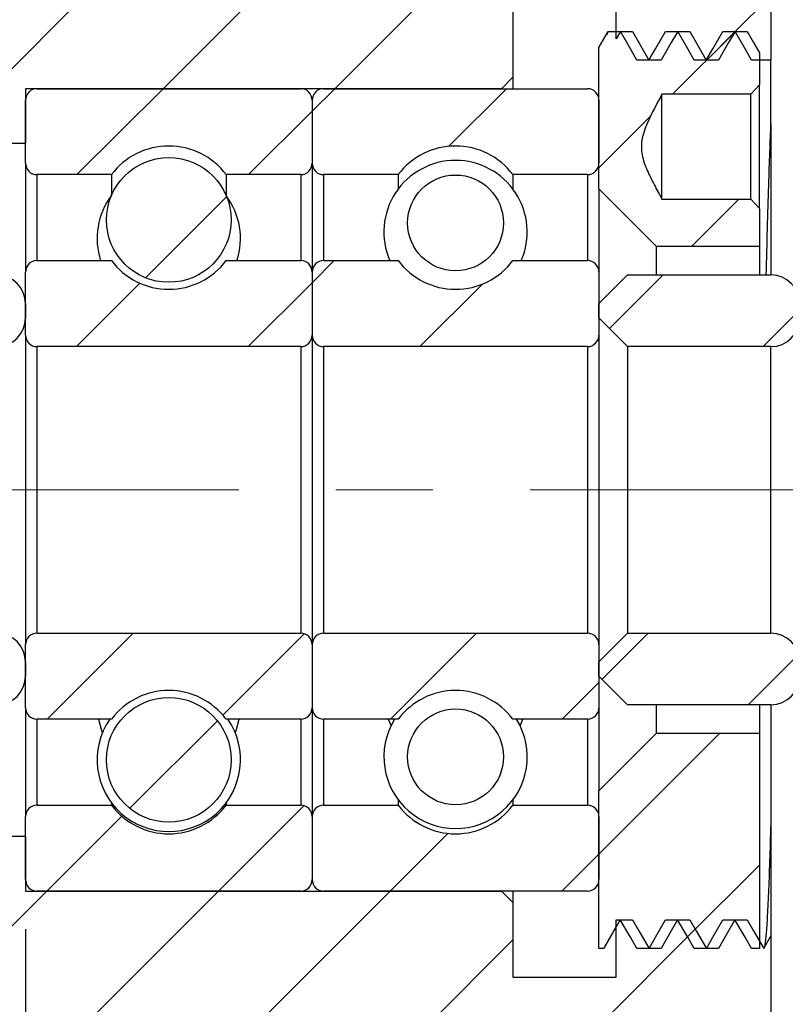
# Model space of a CAD drawing. Header units: millimetres. Extents: x 13 to 237, y 23 to 131.
# Tile 4 of 13: x 33 to 47, y 50 to 67. Entities that reach past the tile are written whole.
import ezdxf

# ---------------------------------------------------------------- set-up
doc = ezdxf.new("R2010")
doc.units = ezdxf.units.MM
doc.header["$LTSCALE"] = 0.666667
doc.linetypes.add('CENTERX2', pattern=[20.32, 12.7, -2.54, 2.54, -2.54])
doc.layers.add('FORMAT', color=7, linetype='Continuous')
doc.styles.add('SLDTEXTSTYLE0', font='GOTHIC.TTF', dxfattribs={"width": 0.913})
doc.dimstyles.new('SLDDIMSTYLE1', dxfattribs={"dimtxt": 2.333333, "dimasz": 1.666667, "dimexe": 0, "dimexo": 0.0625, "dimgap": 0.583333, "dimtad": 1, "dimrnd": 1e-09, "dimzin": 12, "dimdsep": 46, "dimtxsty": 'SLDTEXTSTYLE0', "dimsah": 1, "dimcen": 0.09, "dimadec": 0, "dimazin": 3, "dimtfac": 1, "dimtofl": 0, "dimtmove": 0, "dimatfit": 3, "dimfxl": 0, "dimfrac": 2, "dimtolj": 1, "dimtzin": 12, "dimarcsym": 0})
doc.dimstyles.new('SLDDIMSTYLE4', dxfattribs={"dimtxt": 2.333333, "dimasz": 1.666667, "dimexe": 0, "dimexo": 0.0625, "dimgap": 0.583333, "dimtad": 1, "dimdec": 1, "dimrnd": 1e-09, "dimzin": 12, "dimdsep": 46, "dimtxsty": 'SLDTEXTSTYLE0', "dimsah": 1, "dimcen": 0.09, "dimadec": 0, "dimazin": 3, "dimtfac": 1, "dimtdec": 1, "dimtmove": 0, "dimatfit": 0, "dimfxl": 0, "dimfrac": 2, "dimtolj": 1, "dimtzin": 12, "dimarcsym": 0})
doc.dimstyles.new('SLDDIMSTYLE5', dxfattribs={"dimtxt": 2.333333, "dimasz": 1.666667, "dimexe": 0, "dimexo": 0.0625, "dimgap": 0.583333, "dimtad": 1, "dimdec": 1, "dimrnd": 1e-09, "dimzin": 12, "dimdsep": 46, "dimtxsty": 'SLDTEXTSTYLE0', "dimsah": 1, "dimcen": 0.09, "dimadec": 0, "dimazin": 3, "dimtfac": 1, "dimtdec": 1, "dimtofl": 0, "dimtmove": 0, "dimatfit": 3, "dimfxl": 0, "dimfrac": 2, "dimtolj": 1, "dimtzin": 12, "dimarcsym": 0})

# ---------------------------------------------------------------- blocks, each defined once
blk = doc.blocks.new('_D_11')
at = {"layer": 'FORMAT', "color": 7}
for p, q in [((51.946, 52.162), (51.946, 36.402)), ((33.446, 51.112), (33.446, 36.402)), ((33.446, 37.068), (51.946, 37.068))]:
    blk.add_line(p, q, dxfattribs=at)
for points in [[(33.446, 37.068), (35.112, 36.902), (35.112, 37.235)], [(51.946, 37.068), (50.279, 37.235), (50.279, 36.902)]]:
    blk.add_solid(points, dxfattribs=at)
at = {"layer": 'FORMAT', "color": 7, "insert": (39.956, 40.049), "char_height": 2.3333, "attachment_point": 1, "style": 'SLDTEXTSTYLE0'}
blk.add_mtext('18.5', dxfattribs=at)
blk = doc.blocks.new('_D_17')
at = {"layer": 'FORMAT', "color": 7}
for p, q in [((46.446, 75.995), (46.446, 86.025)), ((51.946, 65.395), (51.946, 86.025)), ((46.446, 85.359), (42.779, 85.359)), ((46.446, 85.359), (51.946, 85.359)), ((51.946, 85.359), (55.612, 85.359))]:
    blk.add_line(p, q, dxfattribs=at)
for centre, start, end in [((50.939, 87.211), 153.4349, 206.5651), ((47.841, 87.211), 333.4349, 26.5651)]:
    blk.add_arc(centre, 4.141, start, end, dxfattribs=at)
for points in [[(46.446, 85.359), (44.779, 85.525), (44.779, 85.192)], [(51.946, 85.359), (53.612, 85.192), (53.612, 85.525)]]:
    blk.add_solid(points, dxfattribs=at)
at = {"layer": 'FORMAT', "color": 7, "insert": (47.235, 88.339), "char_height": 2.3333, "attachment_point": 1, "style": 'SLDTEXTSTYLE0'}
blk.add_mtext('5.5', dxfattribs=at)
blk = doc.blocks.new('_D_19')
at = {"layer": 'FORMAT', "color": 7}
for p, q in [((46.912, 75.779), (66.387, 75.779)), ((65.72, 75.779), (65.72, 41.779)), ((46.912, 41.779), (66.387, 41.779))]:
    blk.add_line(p, q, dxfattribs=at)
for points in [[(65.72, 75.779), (65.553, 74.112), (65.887, 74.112)], [(65.72, 41.779), (65.887, 43.445), (65.553, 43.445)]]:
    blk.add_solid(points, dxfattribs=at)
at = {"layer": 'FORMAT', "color": 7, "char_height": 2.3333, "attachment_point": 1, "rotation": 90, "style": 'SLDTEXTSTYLE0'}
for s, insert in [('34', (62.704, 58.814)), ('%%c', (62.739, 55.295))]:
    blk.add_mtext(s, dxfattribs=dict(at, insert=insert))
blk = doc.blocks.new('_D_20')
at = {"layer": 'FORMAT', "color": 7}
for p, q in [((33.446, 51.112), (33.446, 36.402)), ((29.946, 48.312), (29.946, 36.402)), ((29.946, 37.068), (23.364, 37.068)), ((33.446, 37.068), (29.946, 37.068)), ((33.446, 37.068), (37.112, 37.068))]:
    blk.add_line(p, q, dxfattribs=at)
for points in [[(29.946, 37.068), (28.279, 37.235), (28.279, 36.902)], [(33.446, 37.068), (35.112, 36.902), (35.112, 37.235)]]:
    blk.add_solid(points, dxfattribs=at)
at = {"layer": 'FORMAT', "color": 7, "insert": (23.364, 40.049), "char_height": 2.3333, "attachment_point": 1, "style": 'SLDTEXTSTYLE0'}
blk.add_mtext('3.5', dxfattribs=at)

msp = doc.modelspace()

# ---------------------------------------------------------------- hatches: boundary and pattern name
at = {"linetype": 'Continuous', "lineweight": 18}
h = msp.add_hatch(dxfattribs=at)
h.set_pattern_fill('ANSI31', scale=0.66667, style=0)
edge = h.paths.add_edge_path(flags=0)
edge.add_line((33.4457, 64.82879), (33.4457, 65.77879))
edge.add_line((33.4457, 65.77879), (41.7457, 65.77879))
edge.add_line((41.7457, 65.77879), (41.9457, 65.97879))
edge.add_line((41.9457, 65.97879), (41.9457, 67.27879))
edge.add_line((41.9457, 67.27879), (43.7457, 67.27879))
edge.add_line((43.7457, 67.27879), (43.7457, 66.65146))
edge.add_spline(control_points=[(43.7457, 66.65146), (43.77021, 66.6939), (43.79472, 66.73634), (43.81923, 66.77879)], knot_values=[0.00043035, 0.00043035, 0.00043035, 0.00043035, 0.00057738, 0.00057738, 0.00057738, 0.00057738], weights=[1, 1, 1, 1], degree=3, periodic=0)
edge.add_spline(control_points=[(43.81923, 66.77879), (43.87782, 66.67734), (43.9364, 66.57589), (43.99499, 66.47443), (44.03265, 66.40922), (44.07031, 66.344), (44.10798, 66.27879)], knot_values=[0, 0, 0, 0, 0.00035146, 0.00035146, 0.00035146, 0.00057738, 0.00057738, 0.00057738, 0.00057738], weights=[1, 1, 1, 1, 1, 1, 1], degree=3, periodic=0)
edge.add_line((44.10798, 66.27879), (44.53049, 66.27879))
edge.add_spline(control_points=[(44.53049, 66.27879), (44.58908, 66.38024), (44.64767, 66.48169), (44.70625, 66.58314), (44.74391, 66.64836), (44.78157, 66.71357), (44.81923, 66.77879)], knot_values=[0, 0, 0, 0, 0.00035146, 0.00035146, 0.00035146, 0.00057738, 0.00057738, 0.00057738, 0.00057738], weights=[1, 1, 1, 1, 1, 1, 1], degree=3, periodic=0)
edge.add_spline(control_points=[(44.81923, 66.77879), (44.87782, 66.67734), (44.9364, 66.57589), (44.99499, 66.47443), (45.03265, 66.40922), (45.07031, 66.344), (45.10798, 66.27879)], knot_values=[0, 0, 0, 0, 0.00035146, 0.00035146, 0.00035146, 0.00057738, 0.00057738, 0.00057738, 0.00057738], weights=[1, 1, 1, 1, 1, 1, 1], degree=3, periodic=0)
edge.add_line((45.10798, 66.27879), (45.53049, 66.27879))
edge.add_spline(control_points=[(45.53049, 66.27879), (45.58908, 66.38024), (45.64767, 66.48169), (45.70625, 66.58314), (45.74391, 66.64836), (45.78157, 66.71357), (45.81923, 66.77879)], knot_values=[0, 0, 0, 0, 0.00035146, 0.00035146, 0.00035146, 0.00057738, 0.00057738, 0.00057738, 0.00057738], weights=[1, 1, 1, 1, 1, 1, 1], degree=3, periodic=0)
edge.add_spline(control_points=[(45.81923, 66.77879), (45.87782, 66.67734), (45.9364, 66.57589), (45.99499, 66.47443), (46.03265, 66.40922), (46.07031, 66.344), (46.10798, 66.27879)], knot_values=[0, 0, 0, 0, 0.00035146, 0.00035146, 0.00035146, 0.00057738, 0.00057738, 0.00057738, 0.00057738], weights=[1, 1, 1, 1, 1, 1, 1], degree=3, periodic=0)
edge.add_line((46.10798, 66.27879), (46.4457, 66.27879))
edge.add_line((46.4457, 66.27879), (46.4457, 68.22879))
edge.add_line((46.4457, 68.22879), (46.1457, 68.52879))
edge.add_line((46.1457, 68.52879), (42.9457, 68.52879))
edge.add_line((42.9457, 68.52879), (42.9457, 69.77879))
edge.add_line((42.9457, 69.77879), (42.6457, 70.07879))
edge.add_line((42.6457, 70.07879), (40.7457, 70.07879))
edge.add_line((40.7457, 70.07879), (40.4457, 69.77879))
edge.add_line((40.4457, 69.77879), (40.4457, 68.77879))
edge.add_line((40.4457, 68.77879), (30.1457, 68.77879))
edge.add_line((30.1457, 68.77879), (29.9457, 68.57879))
edge.add_line((29.9457, 68.57879), (29.9457, 65.02879))
edge.add_line((29.9457, 65.02879), (30.1457, 64.82879))
edge.add_line((30.1457, 64.82879), (33.4457, 64.82879))
h = msp.add_hatch(dxfattribs=at)
h.set_pattern_fill('ANSI31', scale=0.66667, style=0)
edge = h.paths.add_edge_path(flags=0)
edge.add_line((46.0957, 63.8489), (44.5457, 63.8489))
edge.add_spline(control_points=[(44.5457, 63.8489), (44.50055, 63.9309), (44.45606, 64.01329), (44.41315, 64.09648), (44.32611, 64.26526), (44.23676, 64.43842), (44.19961, 64.62465), (44.18312, 64.70729), (44.18092, 64.79422), (44.19439, 64.87741), (44.21138, 64.9823), (44.2492, 65.08356), (44.29142, 65.18107), (44.36582, 65.35291), (44.45537, 65.51796), (44.5457, 65.68199)], knot_values=[0.00000041, 0.00000041, 0.00000041, 0.00000041, 0.00028124, 0.00028124, 0.00028124, 0.0008533, 0.0008533, 0.0008533, 0.00110663, 0.00110663, 0.00110663, 0.00142437, 0.00142437, 0.00142437, 0.00198255, 0.00198255, 0.00198255, 0.00198255], weights=[1, 1, 1, 1, 1, 1, 1, 1, 1, 1, 1, 1, 1, 1, 1, 1], degree=3, periodic=0)
edge.add_line((44.5457, 65.68199), (46.0957, 65.68199))
edge.add_spline(control_points=[(46.0957, 65.68199), (46.14537, 65.73618), (46.19542, 65.79003), (46.2457, 65.84366)], knot_values=[0.00524153, 0.00524153, 0.00524153, 0.00524153, 0.00546223, 0.00546223, 0.00546223, 0.00546223], weights=[1, 1, 1, 1], degree=3, periodic=0)
edge.add_line((46.2457, 65.84366), (46.2457, 66.40387))
edge.add_spline(control_points=[(46.2457, 66.40387), (46.2112, 66.46363), (46.1767, 66.52338), (46.1422, 66.58313), (46.10454, 66.64835), (46.06688, 66.71357), (46.02923, 66.77879)], knot_values=[0.00014444, 0.00014444, 0.00014444, 0.00014444, 0.00035143, 0.00035143, 0.00035143, 0.00057736, 0.00057736, 0.00057736, 0.00057736], weights=[1, 1, 1, 1, 1, 1, 1], degree=3, periodic=0)
edge.add_line((46.02923, 66.77879), (45.6067, 66.77879))
edge.add_spline(control_points=[(45.6067, 66.77879), (45.54811, 66.67733), (45.48952, 66.57588), (45.43092, 66.47443), (45.39326, 66.40922), (45.35559, 66.344), (45.31793, 66.27879)], knot_values=[0, 0, 0, 0, 0.00035147, 0.00035147, 0.00035147, 0.0005774, 0.0005774, 0.0005774, 0.0005774], weights=[1, 1, 1, 1, 1, 1, 1], degree=3, periodic=0)
edge.add_spline(control_points=[(45.31793, 66.27879), (45.25935, 66.38024), (45.20077, 66.48168), (45.1422, 66.58313), (45.10454, 66.64835), (45.06688, 66.71357), (45.02923, 66.77879)], knot_values=[0, 0, 0, 0, 0.00035143, 0.00035143, 0.00035143, 0.00057736, 0.00057736, 0.00057736, 0.00057736], weights=[1, 1, 1, 1, 1, 1, 1], degree=3, periodic=0)
edge.add_line((45.02923, 66.77879), (44.6067, 66.77879))
edge.add_spline(control_points=[(44.6067, 66.77879), (44.54811, 66.67733), (44.48952, 66.57588), (44.43092, 66.47443), (44.39326, 66.40922), (44.35559, 66.344), (44.31793, 66.27879)], knot_values=[0, 0, 0, 0, 0.00035147, 0.00035147, 0.00035147, 0.0005774, 0.0005774, 0.0005774, 0.0005774], weights=[1, 1, 1, 1, 1, 1, 1], degree=3, periodic=0)
edge.add_spline(control_points=[(44.31793, 66.27879), (44.25935, 66.38024), (44.20077, 66.48168), (44.1422, 66.58313), (44.10454, 66.64835), (44.06688, 66.71357), (44.02923, 66.77879)], knot_values=[0, 0, 0, 0, 0.00035143, 0.00035143, 0.00035143, 0.00057736, 0.00057736, 0.00057736, 0.00057736], weights=[1, 1, 1, 1, 1, 1, 1], degree=3, periodic=0)
edge.add_line((44.02923, 66.77879), (43.6067, 66.77879))
edge.add_spline(control_points=[(43.6067, 66.77879), (43.55304, 66.68587), (43.49937, 66.59294), (43.4457, 66.50002)], knot_values=[0, 0, 0, 0, 0.00032192, 0.00032192, 0.00032192, 0.00032192], weights=[1, 1, 1, 1], degree=3, periodic=0)
edge.add_line((43.4457, 66.50002), (43.4457, 64.02879))
edge.add_line((43.4457, 64.02879), (44.4457, 63.02879))
edge.add_line((44.4457, 63.02879), (46.2457, 63.02879))
edge.add_line((46.2457, 63.02879), (46.2457, 63.68723))
edge.add_spline(control_points=[(46.2457, 63.68723), (46.19542, 63.74086), (46.14537, 63.79471), (46.0957, 63.8489)], knot_values=[0.0027959, 0.0027959, 0.0027959, 0.0027959, 0.00301652, 0.00301652, 0.00301652, 0.00301652], weights=[1, 1, 1, 1], degree=3, periodic=0)
h = msp.add_hatch(dxfattribs=at)
h.set_pattern_fill('ANSI31', scale=0.66667, style=0)
edge = h.paths.add_edge_path(flags=0)
edge.add_arc((33.6457, 65.57879), 0.2, 90, 180)
edge.add_line((33.4457, 65.57879), (33.4457, 64.47879))
edge.add_arc((33.6457, 64.47879), 0.2, 180, 270)
edge.add_line((33.6457, 64.27879), (34.9457, 64.27879))
edge.add_arc((35.9457, 63.52879), 1.25, 36.869898, 143.130102, ccw=False)
edge.add_line((36.9457, 64.27879), (38.2457, 64.27879))
edge.add_arc((38.2457, 64.47879), 0.2, 270, 360)
edge.add_line((38.4457, 64.47879), (38.4457, 65.57879))
edge.add_arc((38.2457, 65.57879), 0.2, 360, 450)
edge.add_line((38.2457, 65.77879), (33.6457, 65.77879))
h = msp.add_hatch(dxfattribs=at)
h.set_pattern_fill('ANSI31', scale=0.66667, style=0)
edge = h.paths.add_edge_path(flags=0)
edge.add_arc((38.6457, 65.57879), 0.2, 90, 180)
edge.add_line((38.4457, 65.57879), (38.4457, 64.47879))
edge.add_arc((38.6457, 64.47879), 0.2, 180, 270)
edge.add_line((38.6457, 64.27879), (39.9457, 64.27879))
edge.add_arc((40.9457, 63.52879), 1.25, 36.869898, 143.130102, ccw=False)
edge.add_line((41.9457, 64.27879), (43.2457, 64.27879))
edge.add_arc((43.2457, 64.47879), 0.2, 270, 360)
edge.add_line((43.4457, 64.47879), (43.4457, 65.57879))
edge.add_arc((43.2457, 65.57879), 0.2, 0, 90)
edge.add_line((43.2457, 65.77879), (38.6457, 65.77879))
h = msp.add_hatch(dxfattribs=at)
h.set_pattern_fill('ANSI31', scale=0.66667, style=0)
edge = h.paths.add_edge_path(flags=0)
edge.add_arc((35.9457, 63.48871), 1.08782, 0, 360)
h = msp.add_hatch(dxfattribs=at)
h.set_pattern_fill('ANSI31', scale=0.66667, style=0)
edge = h.paths.add_edge_path(flags=0)
edge.add_arc((40.9457, 63.43691), 0.83554, 0, 360)
h = msp.add_hatch(dxfattribs=at)
h.set_pattern_fill('ANSI31', scale=0.66667, style=0)
edge = h.paths.add_edge_path(flags=0)
edge.add_arc((35.9457, 63.52879), 1.25, 216.869898, 323.130102, ccw=False)
edge.add_line((34.9457, 62.77879), (33.6457, 62.77879))
edge.add_arc((33.6457, 62.57879), 0.2, 90, 180)
edge.add_line((33.4457, 62.57879), (33.4457, 61.47879))
edge.add_arc((33.6457, 61.47879), 0.2, 180, 270)
edge.add_line((33.6457, 61.27879), (38.2457, 61.27879))
edge.add_arc((38.2457, 61.47879), 0.2, 270, 360)
edge.add_line((38.4457, 61.47879), (38.4457, 62.57879))
edge.add_arc((38.2457, 62.57879), 0.2, 0, 90)
edge.add_line((38.2457, 62.77879), (36.9457, 62.77879))
h = msp.add_hatch(dxfattribs=at)
h.set_pattern_fill('ANSI31', scale=0.66667, style=0)
edge = h.paths.add_edge_path(flags=0)
edge.add_arc((40.9457, 63.52879), 1.25, 216.869898, 323.130102, ccw=False)
edge.add_line((39.9457, 62.77879), (38.6457, 62.77879))
edge.add_arc((38.6457, 62.57879), 0.2, 90, 180)
edge.add_line((38.4457, 62.57879), (38.4457, 61.47879))
edge.add_arc((38.6457, 61.47879), 0.2, 180, 270)
edge.add_line((38.6457, 61.27879), (43.2457, 61.27879))
edge.add_arc((43.2457, 61.47879), 0.2, 270, 360)
edge.add_line((43.4457, 61.47879), (43.4457, 62.57879))
edge.add_arc((43.2457, 62.57879), 0.2, 0, 90)
edge.add_line((43.2457, 62.77879), (41.9457, 62.77879))
h = msp.add_hatch(dxfattribs=at)
h.set_pattern_fill('ANSI31', scale=0.66667, style=0)
edge = h.paths.add_edge_path(flags=0)
edge.add_line((29.9457, 62.02879), (29.9457, 61.77879))
edge.add_line((29.9457, 61.77879), (30.4457, 61.27879))
edge.add_line((30.4457, 61.27879), (32.9457, 61.27879))
edge.add_arc((32.9457, 61.77879), 0.5, 270, 360)
edge.add_line((33.4457, 61.77879), (33.4457, 62.02879))
edge.add_arc((32.9457, 62.02879), 0.5, 0, 90)
edge.add_line((32.9457, 62.52879), (30.4457, 62.52879))
edge.add_line((30.4457, 62.52879), (29.9457, 62.02879))
h = msp.add_hatch(dxfattribs=at)
h.set_pattern_fill('ANSI31', scale=0.66667, style=0)
edge = h.paths.add_edge_path(flags=0)
edge.add_line((43.4457, 62.02879), (43.4457, 61.77879))
edge.add_line((43.4457, 61.77879), (43.9457, 61.27879))
edge.add_line((43.9457, 61.27879), (46.4457, 61.27879))
edge.add_arc((46.4457, 61.77879), 0.5, 270, 360)
edge.add_line((46.9457, 61.77879), (46.9457, 62.02879))
edge.add_arc((46.4457, 62.02879), 0.5, 0, 90)
edge.add_line((46.4457, 62.52879), (43.9457, 62.52879))
edge.add_line((43.9457, 62.52879), (43.4457, 62.02879))
h = msp.add_hatch(dxfattribs=at)
h.set_pattern_fill('ANSI31', scale=0.66667, style=0)
edge = h.paths.add_edge_path(flags=0)
edge.add_line((32.9457, 56.27879), (30.4457, 56.27879))
edge.add_line((30.4457, 56.27879), (29.9457, 55.77879))
edge.add_line((29.9457, 55.77879), (29.9457, 55.52879))
edge.add_line((29.9457, 55.52879), (30.4457, 55.02879))
edge.add_line((30.4457, 55.02879), (32.9457, 55.02879))
edge.add_arc((32.9457, 55.52879), 0.5, 270, 360)
edge.add_line((33.4457, 55.52879), (33.4457, 55.77879))
edge.add_arc((32.9457, 55.77879), 0.5, 0, 90)
h = msp.add_hatch(dxfattribs=at)
h.set_pattern_fill('ANSI31', scale=0.66667, style=0)
edge = h.paths.add_edge_path(flags=0)
edge.add_arc((35.9457, 54.02879), 1.25, 36.869898, 143.130102, ccw=False)
edge.add_line((36.9457, 54.77879), (38.2457, 54.77879))
edge.add_arc((38.2457, 54.97879), 0.2, 270, 360)
edge.add_line((38.4457, 54.97879), (38.4457, 56.07879))
edge.add_arc((38.2457, 56.07879), 0.2, 0, 90)
edge.add_line((38.2457, 56.27879), (33.6457, 56.27879))
edge.add_arc((33.6457, 56.07879), 0.2, 90, 180)
edge.add_line((33.4457, 56.07879), (33.4457, 54.97879))
edge.add_arc((33.6457, 54.97879), 0.2, 180, 270)
edge.add_line((33.6457, 54.77879), (34.9457, 54.77879))
h = msp.add_hatch(dxfattribs=at)
h.set_pattern_fill('ANSI31', scale=0.66667, style=0)
edge = h.paths.add_edge_path(flags=0)
edge.add_arc((40.9457, 54.02879), 1.25, 36.869898, 143.130102, ccw=False)
edge.add_line((41.9457, 54.77879), (43.2457, 54.77879))
edge.add_arc((43.2457, 54.97879), 0.2, 270, 360)
edge.add_line((43.4457, 54.97879), (43.4457, 56.07879))
edge.add_arc((43.2457, 56.07879), 0.2, 0, 90)
edge.add_line((43.2457, 56.27879), (38.6457, 56.27879))
edge.add_arc((38.6457, 56.07879), 0.2, 90, 180)
edge.add_line((38.4457, 56.07879), (38.4457, 54.97879))
edge.add_arc((38.6457, 54.97879), 0.2, 180, 270)
edge.add_line((38.6457, 54.77879), (39.9457, 54.77879))
h = msp.add_hatch(dxfattribs=at)
h.set_pattern_fill('ANSI31', scale=0.66667, style=0)
edge = h.paths.add_edge_path(flags=0)
edge.add_line((46.4457, 56.27879), (43.9457, 56.27879))
edge.add_line((43.9457, 56.27879), (43.4457, 55.77879))
edge.add_line((43.4457, 55.77879), (43.4457, 55.52879))
edge.add_line((43.4457, 55.52879), (43.9457, 55.02879))
edge.add_line((43.9457, 55.02879), (46.4457, 55.02879))
edge.add_arc((46.4457, 55.52879), 0.5, 270, 360)
edge.add_line((46.9457, 55.52879), (46.9457, 55.77879))
edge.add_arc((46.4457, 55.77879), 0.5, 0, 90)
h = msp.add_hatch(dxfattribs=at)
h.set_pattern_fill('ANSI31', scale=0.66667, style=0)
edge = h.paths.add_edge_path(flags=0)
edge.add_arc((35.9457, 54.06887), 1.08782, 0, 360)
h = msp.add_hatch(dxfattribs=at)
h.set_pattern_fill('ANSI31', scale=0.66667, style=0)
edge = h.paths.add_edge_path(flags=0)
edge.add_arc((40.9457, 54.12066), 0.83554, 0, 360)
h = msp.add_hatch(dxfattribs=at)
h.set_pattern_fill('ANSI31', scale=0.66667, style=0)
edge = h.paths.add_edge_path(flags=0)
edge.add_line((46.2457, 50.77879), (46.2457, 54.52879))
edge.add_line((46.2457, 54.52879), (44.4457, 54.52879))
edge.add_line((44.4457, 54.52879), (43.4457, 53.52879))
edge.add_line((43.4457, 53.52879), (43.4457, 50.77879))
edge.add_line((43.4457, 50.77879), (43.52923, 50.77879))
edge.add_spline(control_points=[(43.52923, 50.77879), (43.5878, 50.88024), (43.64638, 50.98169), (43.70495, 51.08313), (43.74261, 51.14835), (43.78027, 51.21357), (43.81793, 51.27879)], knot_values=[0, 0, 0, 0, 0.00035143, 0.00035143, 0.00035143, 0.00057736, 0.00057736, 0.00057736, 0.00057736], weights=[1, 1, 1, 1, 1, 1, 1], degree=3, periodic=0)
edge.add_spline(control_points=[(43.81793, 51.27879), (43.87652, 51.17734), (43.93512, 51.07588), (43.99371, 50.97443), (44.03138, 50.90922), (44.06904, 50.844), (44.1067, 50.77879)], knot_values=[0, 0, 0, 0, 0.00035147, 0.00035147, 0.00035147, 0.0005774, 0.0005774, 0.0005774, 0.0005774], weights=[1, 1, 1, 1, 1, 1, 1], degree=3, periodic=0)
edge.add_line((44.1067, 50.77879), (44.52923, 50.77879))
edge.add_spline(control_points=[(44.52923, 50.77879), (44.5878, 50.88024), (44.64638, 50.98169), (44.70495, 51.08313), (44.74261, 51.14835), (44.78027, 51.21357), (44.81793, 51.27879)], knot_values=[0, 0, 0, 0, 0.00035143, 0.00035143, 0.00035143, 0.00057736, 0.00057736, 0.00057736, 0.00057736], weights=[1, 1, 1, 1, 1, 1, 1], degree=3, periodic=0)
edge.add_spline(control_points=[(44.81793, 51.27879), (44.87652, 51.17734), (44.93512, 51.07588), (44.99371, 50.97443), (45.03138, 50.90922), (45.06904, 50.844), (45.1067, 50.77879)], knot_values=[0, 0, 0, 0, 0.00035147, 0.00035147, 0.00035147, 0.0005774, 0.0005774, 0.0005774, 0.0005774], weights=[1, 1, 1, 1, 1, 1, 1], degree=3, periodic=0)
edge.add_line((45.1067, 50.77879), (45.52923, 50.77879))
edge.add_spline(control_points=[(45.52923, 50.77879), (45.5878, 50.88024), (45.64638, 50.98169), (45.70495, 51.08313), (45.74261, 51.14835), (45.78027, 51.21357), (45.81793, 51.27879)], knot_values=[0, 0, 0, 0, 0.00035143, 0.00035143, 0.00035143, 0.00057736, 0.00057736, 0.00057736, 0.00057736], weights=[1, 1, 1, 1, 1, 1, 1], degree=3, periodic=0)
edge.add_spline(control_points=[(45.81793, 51.27879), (45.87652, 51.17734), (45.93512, 51.07588), (45.99371, 50.97443), (46.03138, 50.90922), (46.06904, 50.844), (46.1067, 50.77879)], knot_values=[0, 0, 0, 0, 0.00035147, 0.00035147, 0.00035147, 0.0005774, 0.0005774, 0.0005774, 0.0005774], weights=[1, 1, 1, 1, 1, 1, 1], degree=3, periodic=0)
edge.add_line((46.1067, 50.77879), (46.2457, 50.77879))
h = msp.add_hatch(dxfattribs=at)
h.set_pattern_fill('ANSI31', scale=0.66667, style=0)
edge = h.paths.add_edge_path(flags=0)
edge.add_arc((33.6457, 51.97879), 0.2, 180, 270)
edge.add_line((33.6457, 51.77879), (38.2457, 51.77879))
edge.add_arc((38.2457, 51.97879), 0.2, 270, 360)
edge.add_line((38.4457, 51.97879), (38.4457, 53.07879))
edge.add_arc((38.2457, 53.07879), 0.2, 0, 90)
edge.add_line((38.2457, 53.27879), (36.9457, 53.27879))
edge.add_arc((35.9457, 54.02879), 1.25, 216.869898, 323.130102, ccw=False)
edge.add_line((34.9457, 53.27879), (33.6457, 53.27879))
edge.add_arc((33.6457, 53.07879), 0.2, 90, 180)
edge.add_line((33.4457, 53.07879), (33.4457, 51.97879))
h = msp.add_hatch(dxfattribs=at)
h.set_pattern_fill('ANSI31', scale=0.66667, style=0)
edge = h.paths.add_edge_path(flags=0)
edge.add_arc((38.6457, 51.97879), 0.2, 180, 270)
edge.add_line((38.6457, 51.77879), (43.2457, 51.77879))
edge.add_arc((43.2457, 51.97879), 0.2, 270, 360)
edge.add_line((43.4457, 51.97879), (43.4457, 53.07879))
edge.add_arc((43.2457, 53.07879), 0.2, 0, 90)
edge.add_line((43.2457, 53.27879), (41.9457, 53.27879))
edge.add_arc((40.9457, 54.02879), 1.25, 216.869898, 323.130102, ccw=False)
edge.add_line((39.9457, 53.27879), (38.6457, 53.27879))
edge.add_arc((38.6457, 53.07879), 0.2, 90, 180)
edge.add_line((38.4457, 53.07879), (38.4457, 51.97879))
h = msp.add_hatch(dxfattribs=at)
h.set_pattern_fill('ANSI31', scale=0.66667, style=0)
edge = h.paths.add_edge_path(flags=0)
edge.add_line((33.4457, 51.77879), (33.4457, 52.72879))
edge.add_line((33.4457, 52.72879), (30.1457, 52.72879))
edge.add_line((30.1457, 52.72879), (29.9457, 52.52879))
edge.add_line((29.9457, 52.52879), (29.9457, 48.97879))
edge.add_line((29.9457, 48.97879), (30.1457, 48.77879))
edge.add_line((30.1457, 48.77879), (40.4457, 48.77879))
edge.add_line((40.4457, 48.77879), (40.4457, 47.77879))
edge.add_line((40.4457, 47.77879), (40.7457, 47.47879))
edge.add_line((40.7457, 47.47879), (42.6457, 47.47879))
edge.add_line((42.6457, 47.47879), (42.9457, 47.77879))
edge.add_line((42.9457, 47.77879), (42.9457, 49.02879))
edge.add_line((42.9457, 49.02879), (46.1457, 49.02879))
edge.add_line((46.1457, 49.02879), (46.4457, 49.32879))
edge.add_line((46.4457, 49.32879), (46.4457, 50.99779))
edge.add_spline(control_points=[(46.4457, 50.99779), (46.44121, 50.99001), (46.43671, 50.98222), (46.43221, 50.97444), (46.39455, 50.90922), (46.35689, 50.844), (46.31923, 50.77879)], knot_values=[0.00032449, 0.00032449, 0.00032449, 0.00032449, 0.00035146, 0.00035146, 0.00035146, 0.00057738, 0.00057738, 0.00057738, 0.00057738], weights=[1, 1, 1, 1, 1, 1, 1], degree=3, periodic=0)
edge.add_spline(control_points=[(46.31923, 50.77879), (46.26065, 50.88024), (46.20206, 50.98169), (46.14348, 51.08314), (46.10581, 51.14836), (46.06815, 51.21357), (46.03049, 51.27879)], knot_values=[0, 0, 0, 0, 0.00035146, 0.00035146, 0.00035146, 0.00057738, 0.00057738, 0.00057738, 0.00057738], weights=[1, 1, 1, 1, 1, 1, 1], degree=3, periodic=0)
edge.add_line((46.03049, 51.27879), (45.60798, 51.27879))
edge.add_spline(control_points=[(45.60798, 51.27879), (45.54939, 51.17734), (45.4908, 51.07589), (45.43221, 50.97444), (45.39455, 50.90922), (45.35689, 50.844), (45.31923, 50.77879)], knot_values=[0, 0, 0, 0, 0.00035146, 0.00035146, 0.00035146, 0.00057738, 0.00057738, 0.00057738, 0.00057738], weights=[1, 1, 1, 1, 1, 1, 1], degree=3, periodic=0)
edge.add_spline(control_points=[(45.31923, 50.77879), (45.26065, 50.88024), (45.20206, 50.98169), (45.14348, 51.08314), (45.10581, 51.14836), (45.06815, 51.21357), (45.03049, 51.27879)], knot_values=[0, 0, 0, 0, 0.00035146, 0.00035146, 0.00035146, 0.00057738, 0.00057738, 0.00057738, 0.00057738], weights=[1, 1, 1, 1, 1, 1, 1], degree=3, periodic=0)
edge.add_line((45.03049, 51.27879), (44.60798, 51.27879))
edge.add_spline(control_points=[(44.60798, 51.27879), (44.54939, 51.17734), (44.4908, 51.07589), (44.43221, 50.97444), (44.39455, 50.90922), (44.35689, 50.844), (44.31923, 50.77879)], knot_values=[0, 0, 0, 0, 0.00035146, 0.00035146, 0.00035146, 0.00057738, 0.00057738, 0.00057738, 0.00057738], weights=[1, 1, 1, 1, 1, 1, 1], degree=3, periodic=0)
edge.add_spline(control_points=[(44.31923, 50.77879), (44.26065, 50.88024), (44.20206, 50.98169), (44.14348, 51.08314), (44.10581, 51.14836), (44.06815, 51.21357), (44.03049, 51.27879)], knot_values=[0, 0, 0, 0, 0.00035146, 0.00035146, 0.00035146, 0.00057738, 0.00057738, 0.00057738, 0.00057738], weights=[1, 1, 1, 1, 1, 1, 1], degree=3, periodic=0)
edge.add_line((44.03049, 51.27879), (43.7457, 51.27879))
edge.add_line((43.7457, 51.27879), (43.7457, 50.27879))
edge.add_line((43.7457, 50.27879), (41.9457, 50.27879))
edge.add_line((41.9457, 50.27879), (41.9457, 51.57879))
edge.add_line((41.9457, 51.57879), (41.7457, 51.77879))
edge.add_line((41.7457, 51.77879), (33.4457, 51.77879))

# ---------------------------------------------------------------- linework, layer by layer
at = {"color": 7, "linetype": 'Continuous', "lineweight": 25}
for p, q in [((46.4457, 68.22879), (46.4457, 66.27879)), ((41.9457, 67.27879), (41.9457, 65.97879)), ((43.7457, 66.65146), (43.7457, 67.27879)), ((43.4457, 66.50002), (43.6067, 66.77879)), ((43.58832, 66.72677), (43.6067, 66.77879)), ((43.6067, 66.77879), (44.02923, 66.77879)), ((43.81923, 66.77879), (43.7457, 66.65146)), ((44.6067, 66.77879), (45.02923, 66.77879)), ((45.6067, 66.77879), (46.02923, 66.77879)), ((43.4457, 66.48381), (43.44561, 66.48366)), ((43.4457, 64.02879), (43.4457, 66.50002)), ((46.2457, 66.40387), (46.2457, 65.84366)), ((44.53049, 66.27879), (44.10798, 66.27879)), ((45.53049, 66.27879), (45.10798, 66.27879)), ((46.4457, 66.27879), (46.10798, 66.27879)), ((46.4457, 65.16962), (46.4457, 66.27879)), ((41.7457, 65.77879), (41.9457, 65.97879)), ((41.9457, 65.97879), (41.9457, 65.77879)), ((46.2457, 65.84366), (46.0957, 65.68199)), ((46.2457, 63.68723), (46.2457, 65.84366)), ((41.7457, 65.77879), (33.4457, 65.77879)), ((33.4457, 65.77879), (33.4457, 64.82879)), ((33.6457, 65.77879), (38.2457, 65.77879)), ((38.6457, 65.77879), (43.2457, 65.77879)), ((46.0957, 65.68199), (44.5457, 65.68199)), ((44.5457, 63.8489), (44.5457, 65.68199)), ((46.0957, 63.8489), (46.0957, 65.68199)), ((33.4457, 64.47879), (33.4457, 65.57879)), ((38.4457, 65.57879), (38.4457, 64.47879)), ((43.4457, 65.57879), (43.4457, 64.47879)), ((30.1457, 64.82879), (33.4457, 64.82879)), ((33.4457, 64.47879), (33.4457, 62.57879)), ((38.4457, 64.47879), (38.4457, 62.57879)), ((34.9457, 64.27879), (33.6457, 64.27879)), ((34.9457, 64.27879), (34.9457, 63.91557)), ((36.9457, 64.27879), (36.9457, 63.91557)), ((38.2457, 64.27879), (36.9457, 64.27879)), ((39.9457, 64.27879), (38.6457, 64.27879)), ((39.9457, 64.27879), (39.9457, 64.0277)), ((41.9457, 64.27879), (41.9457, 64.0277)), ((43.2457, 64.27879), (41.9457, 64.27879)), ((43.4457, 64.02879), (44.4457, 63.02879)), ((43.4457, 64.02879), (43.4457, 62.57879)), ((44.5457, 63.8489), (46.0957, 63.8489)), ((46.0957, 63.8489), (46.2457, 63.68723)), ((46.2457, 63.68723), (46.2457, 63.02879)), ((44.4457, 63.02879), (44.4457, 62.52879)), ((44.4457, 63.02879), (46.2457, 63.02879)), ((46.2457, 63.02879), (46.2457, 62.52879)), ((33.6457, 62.77879), (34.9457, 62.77879)), ((36.9457, 62.77879), (38.2457, 62.77879)), ((38.6457, 62.77879), (39.9457, 62.77879)), ((41.9457, 62.77879), (43.2457, 62.77879)), ((33.4457, 61.47879), (33.4457, 62.57879)), ((38.4457, 62.57879), (38.4457, 61.47879)), ((43.4457, 62.57879), (43.4457, 61.47879)), ((43.9457, 62.52879), (43.4457, 62.02879)), ((43.9457, 62.52879), (46.4457, 62.52879)), ((33.4457, 62.02879), (33.4457, 61.77879)), ((43.4457, 61.77879), (43.4457, 62.02879)), ((43.4457, 61.77879), (43.9457, 61.27879)), ((33.4457, 61.47879), (33.4457, 56.07879)), ((38.4457, 61.47879), (38.4457, 56.07879)), ((43.4457, 61.47879), (43.4457, 56.07879)), ((33.6457, 61.27879), (33.6457, 56.27879)), ((38.2457, 61.27879), (33.6457, 61.27879)), ((38.2457, 61.27879), (38.2457, 56.27879)), ((38.6457, 61.27879), (38.6457, 56.27879)), ((43.2457, 61.27879), (38.6457, 61.27879)), ((43.2457, 61.27879), (43.2457, 56.27879)), ((43.9457, 61.27879), (43.9457, 56.27879)), ((46.4457, 61.27879), (43.9457, 61.27879)), ((46.4457, 56.27879), (46.4457, 61.27879)), ((33.6457, 56.27879), (38.2457, 56.27879)), ((38.6457, 56.27879), (43.2457, 56.27879)), ((43.9457, 56.27879), (43.4457, 55.77879)), ((43.9457, 56.27879), (46.4457, 56.27879)), ((33.4457, 54.97879), (33.4457, 56.07879)), ((38.4457, 56.07879), (38.4457, 54.97879)), ((43.4457, 56.07879), (43.4457, 54.97879)), ((33.4457, 55.77879), (33.4457, 55.52879)), ((43.4457, 55.52879), (43.4457, 55.77879)), ((43.4457, 55.52879), (43.9457, 55.02879)), ((33.4457, 54.97879), (33.4457, 53.07879)), ((38.4457, 54.97879), (38.4457, 53.07879)), ((43.4457, 54.97879), (43.4457, 53.52879)), ((46.4457, 55.02879), (43.9457, 55.02879)), ((44.4457, 55.02879), (44.4457, 54.52879)), ((46.2457, 55.02879), (46.2457, 54.52879)), ((34.9457, 54.77879), (33.6457, 54.77879)), ((38.2457, 54.77879), (36.9457, 54.77879)), ((39.9457, 54.77879), (38.6457, 54.77879)), ((39.77229, 54.77879), (39.82051, 54.66513)), ((43.2457, 54.77879), (41.9457, 54.77879)), ((42.0709, 54.66513), (42.11912, 54.77879)), ((44.4457, 54.52879), (43.4457, 53.52879)), ((46.2457, 54.52879), (44.4457, 54.52879)), ((46.2457, 54.52879), (46.2457, 50.77879)), ((43.4457, 50.77879), (43.4457, 53.52879)), ((33.6457, 53.27879), (34.9457, 53.27879)), ((34.9457, 53.31887), (34.9457, 53.27879)), ((36.9457, 53.31887), (36.9457, 53.27879)), ((36.9457, 53.27879), (38.2457, 53.27879)), ((38.6457, 53.27879), (39.9457, 53.27879)), ((39.9457, 53.37066), (39.9457, 53.27879)), ((41.9457, 53.37066), (41.9457, 53.27879)), ((41.9457, 53.27879), (43.2457, 53.27879)), ((33.4457, 51.97879), (33.4457, 53.07879)), ((38.4457, 53.07879), (38.4457, 51.97879)), ((43.4457, 53.07879), (43.4457, 51.97879)), ((33.4457, 52.72879), (30.1457, 52.72879)), ((33.4457, 52.72879), (33.4457, 51.77879)), ((33.4457, 51.77879), (41.7457, 51.77879)), ((38.2457, 51.77879), (33.6457, 51.77879)), ((43.2457, 51.77879), (38.6457, 51.77879)), ((41.9457, 51.57879), (41.7457, 51.77879)), ((41.9457, 51.77879), (41.9457, 51.57879)), ((41.9457, 51.57879), (41.9457, 50.27879)), ((43.7457, 51.27879), (44.03049, 51.27879)), ((43.7457, 50.27879), (43.7457, 51.27879)), ((44.60798, 51.27879), (45.03049, 51.27879)), ((45.60798, 51.27879), (46.03049, 51.27879)), ((46.4457, 50.99779), (46.4457, 49.32879)), ((43.52923, 50.77879), (43.4457, 50.77879)), ((43.53528, 50.79502), (43.52923, 50.77879)), ((44.52923, 50.77879), (44.1067, 50.77879)), ((45.52923, 50.77879), (45.1067, 50.77879)), ((46.2457, 50.77879), (46.1067, 50.77879)), ((41.9457, 50.27879), (43.7457, 50.27879))]:
    msp.add_line(p, q, dxfattribs=at)
at = {"color": 8, "linetype": 'Continuous', "lineweight": 25}
for p, q in [((33.6457, 64.27879), (33.6457, 62.77879)), ((38.2457, 64.27879), (38.2457, 62.77879)), ((38.6457, 64.27879), (38.6457, 62.77879)), ((43.2457, 64.27879), (43.2457, 62.77879)), ((33.6457, 54.77879), (33.6457, 53.27879)), ((38.2457, 54.77879), (38.2457, 53.27879)), ((38.6457, 54.77879), (38.6457, 53.27879)), ((43.2457, 54.77879), (43.2457, 53.27879))]:
    msp.add_line(p, q, dxfattribs=at)
at = {"color": 7, "linetype": 'Continuous', "lineweight": 25, "flags": 128}
for points in [[(44.10798, 66.27879), (43.99499, 66.47443), (43.81923, 66.77879)], [(44.02923, 66.77879), (44.1422, 66.58313), (44.31793, 66.27879)], [(44.31793, 66.27879), (44.43092, 66.47443), (44.6067, 66.77879)], [(44.81923, 66.77879), (44.70625, 66.58314), (44.53049, 66.27879)], [(45.10798, 66.27879), (44.99499, 66.47443), (44.81923, 66.77879)], [(45.02923, 66.77879), (45.1422, 66.58313), (45.31793, 66.27879)], [(45.31793, 66.27879), (45.43092, 66.47443), (45.6067, 66.77879)], [(45.81923, 66.77879), (45.70625, 66.58314), (45.53049, 66.27879)], [(46.10798, 66.27879), (45.99499, 66.47443), (45.81923, 66.77879)], [(46.02923, 66.77879), (46.1422, 66.58313), (46.2457, 66.40387)], [(34.71685, 54.77879), (34.77109, 54.58023), (34.7872, 54.53831)], [(37.1042, 54.53831), (37.12032, 54.58023), (37.17455, 54.77879)], [(43.81793, 51.27879), (43.70495, 51.08313), (43.52923, 50.77879)], [(44.1067, 50.77879), (43.99371, 50.97443), (43.81793, 51.27879)], [(44.03049, 51.27879), (44.14348, 51.08314), (44.31923, 50.77879)], [(44.31923, 50.77879), (44.43221, 50.97444), (44.60798, 51.27879)], [(44.81793, 51.27879), (44.70495, 51.08313), (44.52923, 50.77879)], [(45.1067, 50.77879), (44.99371, 50.97443), (44.81793, 51.27879)], [(45.03049, 51.27879), (45.14348, 51.08314), (45.31923, 50.77879)], [(45.31923, 50.77879), (45.43221, 50.97444), (45.60798, 51.27879)], [(45.81793, 51.27879), (45.70495, 51.08313), (45.52923, 50.77879)], [(46.1067, 50.77879), (45.99371, 50.97443), (45.81793, 51.27879)], [(46.03049, 51.27879), (46.14348, 51.08314), (46.31923, 50.77879)], [(46.31923, 50.77879), (46.43221, 50.97444), (46.4457, 50.99779)]]:
    msp.add_lwpolyline(points, dxfattribs=at)
at = {"color": 7, "linetype": 'Continuous', "lineweight": 25}
for centre, radius in [((35.9457, 63.48871), 1.08782), ((40.9457, 63.43691), 0.83554), ((35.9457, 54.06887), 1.08782), ((40.9457, 54.12066), 0.83554)]:
    msp.add_circle(centre, radius, dxfattribs=at)
for centre, radius, start, end in [((33.6457, 65.57879), 0.2, 90, 180), ((38.2457, 65.57879), 0.2, 0, 90), ((38.6457, 65.57879), 0.2, 90, 180), ((43.2457, 65.57879), 0.2, 0, 90), ((35.9457, 63.52879), 1.25, 36.869898, 143.130102), ((40.9457, 63.52879), 1.25, 36.869898, 143.130102), ((33.6457, 64.47879), 0.2, 180, 270), ((38.2457, 64.47879), 0.2, 270, 0), ((38.6457, 64.47879), 0.2, 180, 270), ((40.9457, 63.2777), 1.25, 90, 203.5238), ((40.9457, 63.2777), 1.25, 336.4762, 90), ((43.2457, 64.47879), 0.2, 270, 0), ((35.9457, 63.16557), 1.25, 143.231195, 198.024771), ((35.9457, 63.16557), 1.25, 341.975229, 36.869898), ((33.6457, 62.57879), 0.2, 90, 180), ((35.9457, 63.52879), 1.25, 216.869898, 323.130102), ((38.2457, 62.57879), 0.2, 0, 90), ((38.6457, 62.57879), 0.2, 90, 180), ((40.9457, 63.52879), 1.25, 216.869898, 323.130102), ((43.2457, 62.57879), 0.2, 0, 90), ((32.9457, 62.02879), 0.5, 0, 90), ((46.4457, 62.02879), 0.5, 0, 90), ((32.9457, 61.77879), 0.5, 270, 0), ((46.4457, 61.77879), 0.5, 270, 0), ((33.6457, 61.47879), 0.2, 180, 270), ((38.2457, 61.47879), 0.2, 270, 0), ((38.6457, 61.47879), 0.2, 180, 270), ((43.2457, 61.47879), 0.2, 270, 0), ((32.9457, 55.77879), 0.5, 0, 90), ((33.6457, 56.07879), 0.2, 90, 180), ((38.2457, 56.07879), 0.2, 360, 90), ((38.6457, 56.07879), 0.2, 90, 180), ((43.2457, 56.07879), 0.2, 0, 90), ((46.4457, 55.77879), 0.5, 0, 90), ((32.9457, 55.52879), 0.5, 270, 0), ((46.4457, 55.52879), 0.5, 270, 0), ((35.9457, 54.02879), 1.25, 36.869898, 143.130102), ((40.9457, 54.02879), 1.25, 36.869898, 143.130102), ((33.6457, 54.97879), 0.2, 180, 270), ((38.2457, 54.97879), 0.2, 270, 0), ((38.6457, 54.97879), 0.2, 180, 270), ((43.2457, 54.97879), 0.2, 270, 0), ((35.9457, 54.06887), 1.25, 145.393532, 34.606468), ((40.9457, 54.12066), 1.25, 148.230722, 31.769278), ((33.6457, 53.07879), 0.2, 90, 180), ((35.9457, 54.02879), 1.25, 216.869898, 323.130102), ((38.2457, 53.07879), 0.2, 0, 90), ((38.6457, 53.07879), 0.2, 90, 180), ((40.9457, 54.02879), 1.25, 216.869898, 323.130102), ((43.2457, 53.07879), 0.2, 0, 90), ((33.6457, 51.97879), 0.2, 180, 270), ((38.2457, 51.97879), 0.2, 270, 0), ((38.6457, 51.97879), 0.2, 180, 270), ((43.2457, 51.97879), 0.2, 270, 0)]:
    msp.add_arc(centre, radius, start, end, dxfattribs=at)
for points, knots in [([(44.5457, 65.68199), (44.45643, 65.5178), (44.3165, 65.26045), (44.17919, 64.90275), (44.18716, 64.61078), (44.2831, 64.35085), (44.41107, 64.09757), (44.50112, 63.93124), (44.5457, 63.8489)], [0, 0, 0, 0, 0.28296488, 0.44354316, 0.57088465, 0.71423945, 0.85854355, 1, 1, 1, 1]), ([(46.36386, 62.52879), (46.37083, 62.8018), (46.38504, 63.35872), (46.40617, 64.0691), (46.42661, 64.68621), (46.43935, 65.00885), (46.4457, 65.16962)], [0, 0, 0, 0, 0.25919035, 0.52873999, 0.76517791, 1, 1, 1, 1]), ([(46.4457, 65.16962), (46.4457, 65.0564), (46.4457, 64.82995), (46.4457, 64.39179), (46.4457, 63.85656), (46.4457, 63.22352), (46.4457, 62.75721), (46.4457, 62.52879)], [0, 0, 0, 0, 0.17218612, 0.34437223, 0.56539018, 0.78711305, 1, 1, 1, 1]), ([(46.4457, 55.02879), (46.4457, 54.80584), (46.4457, 54.35086), (46.4457, 53.71069), (46.4457, 53.31802), (46.4457, 53.12193)], [0, 0, 0, 0, 0.32478421, 0.66281653, 1, 1, 1, 1]), ([(46.4457, 53.12193), (46.4395, 52.89263), (46.42694, 52.42804), (46.40647, 51.85365), (46.38498, 51.37981), (46.3629, 51.03812), (46.3427, 50.83409), (46.33025, 50.80828), (46.32501, 50.79743)], [0, 0, 0, 0, 0.168287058, 0.340953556, 0.516680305, 0.693996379, 0.87134889, 1, 1, 1, 1]), ([(46.4457, 53.12193), (46.4457, 52.92256), (46.4457, 52.5211), (46.4457, 52.0717), (46.4457, 51.72826), (46.4457, 51.47328), (46.4457, 51.26784), (46.4457, 51.10424), (46.4457, 51.00358), (46.4457, 51.0034), (46.4457, 51.00333)], [0, 0, 0, 0, 0.15297279, 0.308026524, 0.418294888, 0.528563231, 0.642035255, 0.75550727, 0.900725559, 1, 1, 1, 1]), ([(43.53527, 50.78406), (43.58345, 50.86745), (43.65359, 50.98886), (43.72374, 51.11026), (43.7457, 51.14826)], [0, 0, 0, 0, 0.68693858, 1, 1, 1, 1])]:
    msp.add_open_spline(points, degree=3, knots=knots, dxfattribs=at)
at = {"layer": 'FORMAT', "color": 7, "linetype": 'CENTERX2', "lineweight": 18}
msp.add_line((28.69752, 58.77879), (52.78154, 58.77879), dxfattribs=at)

# ---------------------------------------------------------------- dimensions: what is measured, and where the dimension line sits
at = {"layer": 'FORMAT', "color": 7}
dim = msp.add_linear_dim(base=(51.9457, 85.35874), p1=(46.4457, 75.32879), p2=(51.9457, 64.72879), text='(<>)', dimstyle='SLDDIMSTYLE4', dxfattribs=at)
dim.commit()
dim.dimension.update_dxf_attribs({"geometry": '_D_17', "text_midpoint": (49.38975, 85.35874), "dimtype": 160})
dim = msp.add_linear_dim(base=(65.71986, 41.77879), p1=(46.2457, 75.77879), p2=(46.2457, 41.77879), angle=90, text='%%c<>', dimstyle='SLDDIMSTYLE1', dxfattribs=at)
dim.commit()
dim.dimension.update_dxf_attribs({"geometry": '_D_19', "text_midpoint": (65.71986, 58.77879), "dimtype": 160})
dim = msp.add_linear_dim(base=(51.9457, 37.06836), p1=(33.4457, 51.77879), p2=(51.9457, 52.82879), angle=0, dimstyle='SLDDIMSTYLE5', dxfattribs=at)
dim.commit()
dim.dimension.update_dxf_attribs({"geometry": '_D_11', "text_midpoint": (42.97285, 37.06836), "dimtype": 160})
dim = msp.add_linear_dim(base=(29.9457, 37.06836), p1=(33.4457, 51.77879), p2=(29.9457, 48.97879), dimstyle='SLDDIMSTYLE4', dxfattribs=at)
dim.commit()
dim.dimension.update_dxf_attribs({"geometry": '_D_20', "text_midpoint": (25.51891, 37.06836), "dimtype": 160})

doc.saveas('drawing.dxf')
